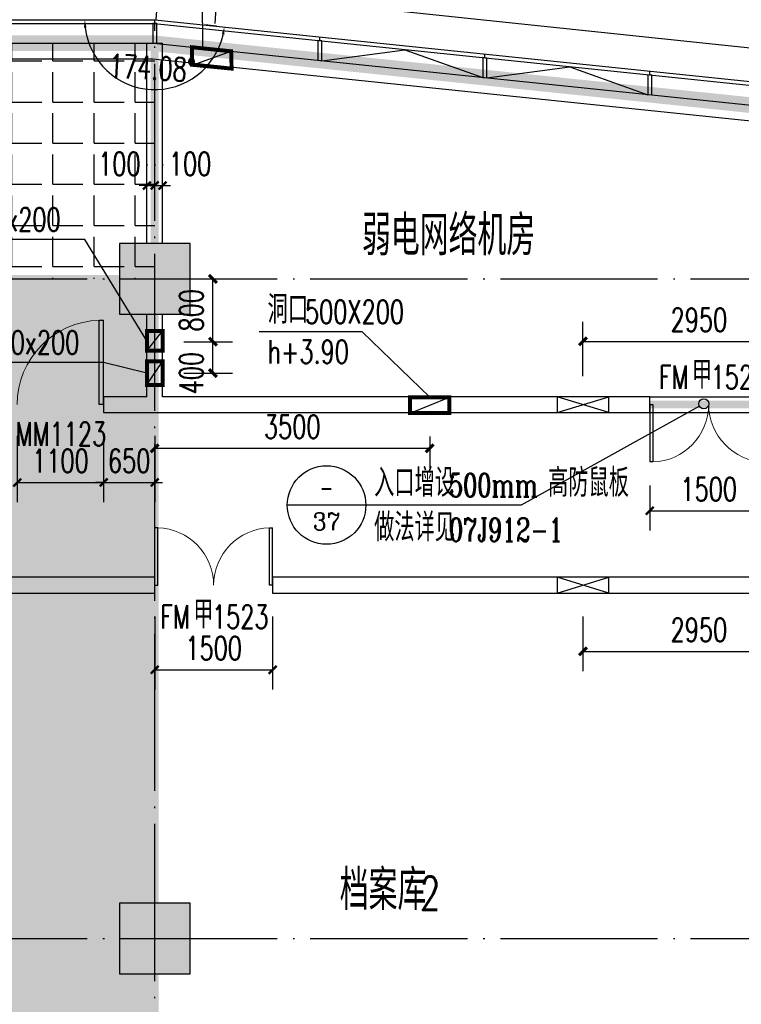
# Model space of a CAD drawing. Extents: x 797781 to 1255204, y 21234 to 1024248.
# Tile 160 of 256: x 961990 to 971173, y 195443 to 207979. Entities that reach past the tile are written whole.
import ezdxf
from ezdxf.enums import TextEntityAlignment as Align

# ---------------------------------------------------------------- set-up
doc = ezdxf.new("R2010")
doc.units = 0
doc.header["$LTSCALE"] = 1000
doc.header["$MEASUREMENT"] = 0
for name, pattern in [('230303生产综合楼-平面图_t8$0$DOTE', [2.42, 2, -0.2, 0.02, -0.2]), ('230303生产综合楼-平面图_t8$0$建筑底图$0$DASH', [0.35, 0.25, -0.1]), ('__DASH', [0.35, 0.25, -0.1])]:
    doc.linetypes.add(name, pattern=pattern)
for name, color, linetype in [('.2023.03.07提建筑条件', 3, 'Continuous'), ('00泄压阀', 2, 'Continuous'), ('230303生产综合楼-平面图_t8$0$3T_WOOD', 21, 'Continuous'), ('230303生产综合楼-平面图_t8$0$COLUMN', 40, 'Continuous'), ('230303生产综合楼-平面图_t8$0$CURTWALL', 4, 'Continuous'), ('230303生产综合楼-平面图_t8$0$DIM_LEAD', 3, 'Continuous'), ('230303生产综合楼-平面图_t8$0$DOOR_FIRE', 4, 'Continuous'), ('230303生产综合楼-平面图_t8$0$DOOR_FIRE_TEXT', 7, 'Continuous'), ('230303生产综合楼-平面图_t8$0$DOTE', 1, '230303生产综合楼-平面图_t8$0$DOTE'), ('230303生产综合楼-平面图_t8$0$PUB_DIM', 3, 'Continuous'), ('230303生产综合楼-平面图_t8$0$PUB_HATCH', 8, 'Continuous'), ('230303生产综合楼-平面图_t8$0$PUB_TEXT', 7, 'Continuous'), ('230303生产综合楼-平面图_t8$0$WALL', 40, 'Continuous'), ('230303生产综合楼-平面图_t8$0$WINDOW', 4, 'Continuous'), ('230303生产综合楼-平面图_t8$0$WINDOW_TEXT', 7, 'Continuous'), ('230303生产综合楼-平面图_t8$0$条件', 7, 'Continuous'), ('230303生产综合楼-平面图_t8$0$通风', 7, 'Continuous'), ('A-暖通提建筑洞口', 1, 'Continuous'), ('A泄压阀', 2, 'Continuous'), ('DIM_IDEN', 3, 'Continuous'), ('DIM_LEAD', 3, 'Continuous'), ('PUB_DIM', 3, 'Continuous'), ('PUB_HATCH', 8, 'Continuous'), ('PUB_TEXT', 7, 'Continuous')]:
    doc.layers.add(name, color=color, linetype=linetype)
doc.styles.add('230303生产综合楼-平面图_t8$0$_TCH_DIM', font='SIMPLEX', dxfattribs={"bigfont": 'GBCBIG'})
doc.styles.add('230303生产综合楼-平面图_T8$0$_TCH_DIM_T3', font='SIMPLEX', dxfattribs={"width": 0.705882, "bigfont": 'GBCBIG'})
doc.styles.add('230303生产综合楼-平面图_t8$0$_TCH_WINDOW', font='SIMPLEX', dxfattribs={"height": 3.5, "bigfont": 'GBCBIG'})
doc.styles.add('_TCH_DIM', font='SIMPLEX', dxfattribs={"bigfont": 'GBCBIG'})
doc.styles.add('_TCH_DIM_T3', font='SIMPLEX', dxfattribs={"width": 0.705882, "bigfont": 'GBCBIG'})
doc.styles.add('_TCH_LABEL', font='COMPLEX', dxfattribs={"bigfont": 'GBCBIG'})
doc.dimstyles.new('230303生产综合楼-平面图_T8$0$_TCH_ARCH&&100', dxfattribs={"dimtxt": 297.5, "dimasz": 100, "dimexe": 250, "dimexo": 300, "dimgap": 126.25, "dimtad": 1, "dimdec": 0, "dimzin": 0, "dimdsep": 46, "dimtxsty": '230303生产综合楼-平面图_T8$0$_TCH_DIM_T3', "dimblk": '230303生产综合楼-平面图_t8$0$_ArchTick', "dimcen": 0.09, "dimclrt": 7, "dimazin": 2, "dimtfac": 1, "dimtdec": 0, "dimtix": 1, "dimtmove": 2, "dimatfit": 3, "dimfxl": 1, "dimtolj": 1, "dimtzin": 0, "dimarcsym": 0})
doc.dimstyles.new('_TCH_ARCH&&100', dxfattribs={"dimtxt": 297.5, "dimasz": 100, "dimexe": 250, "dimexo": 300, "dimgap": 126.25, "dimtad": 1, "dimdec": 0, "dimzin": 0, "dimdsep": 46, "dimtxsty": '_TCH_DIM_T3', "dimblk": 'ARCHTICK', "dimcen": 0.09, "dimclrt": 7, "dimazin": 2, "dimtfac": 1, "dimtdec": 0, "dimtix": 1, "dimtmove": 2, "dimatfit": 3, "dimfxl": 1, "dimtolj": 1, "dimtzin": 0, "dimarcsym": 0})
doc.dimstyles.new('_TCH_ARROW&&100', dxfattribs={"dimtxt": 297.5, "dimasz": 100, "dimexe": 250, "dimexo": 300, "dimgap": 126.25, "dimtad": 1, "dimdec": 0, "dimzin": 0, "dimdsep": 46, "dimtxsty": '_TCH_DIM_T3', "dimcen": 0.09, "dimclrt": 7, "dimazin": 2, "dimtfac": 1, "dimtdec": 0, "dimtix": 1, "dimtmove": 2, "dimatfit": 3, "dimfxl": 1, "dimtolj": 1, "dimtzin": 0, "dimarcsym": 0})

# ---------------------------------------------------------------- blocks, each defined once
blk = doc.blocks.new('AQ1')
at = {"color": 6, "linetype": '__DASH', "ltscale": 4, "const_width": 200}
blk.add_lwpolyline([(1148400, 194745), (1159884, 194745), (1178769, 192787)], dxfattribs=at)
blk = doc.blocks.new('_ArchTick')
at = {"color": 0, "linetype": 'ByBlock', "const_width": 0.4}
blk.add_lwpolyline([(-0.5, -0.5), (0.5, 0.5)], dxfattribs=at)
blk = doc.blocks.new('*D6686')
at = {"layer": 'Defpoints', "color": 0, "transparency": 16777216}
for p in [(703500, 199748), (706999, 199748), (706999, 199299)]:
    blk.add_point(p, dxfattribs=at)
at = {"layer": 'PUB_DIM', "color": 0, "lineweight": -2, "transparency": 16777216}
for p, q in [((703500, 199448), (703500, 199049)), ((706999, 199448), (706999, 199049)), ((703500, 199299), (706999, 199299))]:
    blk.add_line(p, q, dxfattribs=at)
at = {"layer": 'PUB_DIM', "color": 0, "lineweight": -2, "transparency": 16777216, "xscale": 100, "yscale": 100, "zscale": 100, "rotation": 180}
blk.add_blockref('_ArchTick', (703500, 199299), dxfattribs=at)
at = {"layer": 'PUB_DIM', "color": 0, "lineweight": -2, "transparency": 16777216, "xscale": 100, "yscale": 100, "zscale": 100}
blk.add_blockref('_ArchTick', (706999, 199299), dxfattribs=at)
at = {"layer": 'PUB_DIM', "color": 7, "transparency": 16777216, "insert": (705250, 199574), "char_height": 297.5, "attachment_point": 5, "style": '_TCH_DIM_T3'}
blk.add_mtext('\\A1;3500', dxfattribs=at)
blk = doc.blocks.new('*D6650')
at = {"layer": 'Defpoints', "color": 0, "transparency": 16777216}
for p in [(1232504, 209566), (1233175, 209566), (1232504, 208766)]:
    blk.add_point(p, dxfattribs=at)
at = {"layer": 'PUB_DIM', "color": 0, "lineweight": -2, "transparency": 16777216}
for p, q in [((1232804, 209566), (1233425, 209566)), ((1233175, 208766), (1233175, 209566)), ((1232804, 208766), (1233425, 208766))]:
    blk.add_line(p, q, dxfattribs=at)
at = {"layer": 'PUB_DIM', "color": 0, "lineweight": -2, "transparency": 16777216, "xscale": 100, "yscale": 100, "zscale": 100}
for p, rotation in [((1233175, 209566), 90), ((1233175, 208766), 270)]:
    blk.add_blockref('_ArchTick', p, dxfattribs=dict(at, rotation=rotation))
at = {"layer": 'PUB_DIM', "color": 7, "transparency": 16777216, "insert": (1232900, 209166), "char_height": 297.5, "attachment_point": 5, "rotation": 90, "style": '_TCH_DIM_T3'}
blk.add_mtext('\\A1;800', dxfattribs=at)
blk = doc.blocks.new('*D6651')
at = {"layer": 'Defpoints', "color": 0, "transparency": 16777216}
for p in [(1232504, 208766), (1233175, 208766), (1232504, 208366)]:
    blk.add_point(p, dxfattribs=at)
at = {"layer": 'PUB_DIM', "color": 0, "lineweight": -2, "transparency": 16777216}
for p, q in [((1232804, 208766), (1233425, 208766)), ((1233175, 208366), (1233175, 208766)), ((1232804, 208366), (1233425, 208366))]:
    blk.add_line(p, q, dxfattribs=at)
at = {"layer": 'PUB_DIM', "color": 0, "lineweight": -2, "transparency": 16777216, "xscale": 100, "yscale": 100, "zscale": 100}
for p, rotation in [((1233175, 208766), 90), ((1233175, 208366), 270)]:
    blk.add_blockref('_ArchTick', p, dxfattribs=dict(at, rotation=rotation))
at = {"layer": 'PUB_DIM', "color": 7, "transparency": 16777216, "insert": (1232900, 208366), "char_height": 297.5, "attachment_point": 5, "rotation": 90, "style": '_TCH_DIM_T3'}
blk.add_mtext('\\A1;400', dxfattribs=at)
blk = doc.blocks.new('A$C364970EA')
at = {"layer": '00泄压阀', "color": 2}
for p, q in [((-659.5, 0), (0, 200)), ((0, 0), (-659.5, 200))]:
    blk.add_line(p, q, dxfattribs=at)
blk.add_lwpolyline([(-659.5, 0), (0, 0), (0, 200), (-659.5, 200)], close=True, dxfattribs=at)
blk = doc.blocks.new('泄压阀')
at = {"layer": 'A泄压阀', "color": 2, "rotation": 180}
blk.add_blockref('A$C364970EA', (-320, 100), dxfattribs=at)
blk = doc.blocks.new('*D6560')
at = {"layer": 'Defpoints', "color": 0, "transparency": 16777216}
for p in [(1146364, 202571), (1149314, 202571), (1149314, 201827)]:
    blk.add_point(p, dxfattribs=at)
at = {"layer": 'PUB_DIM', "color": 0, "lineweight": -2, "transparency": 16777216}
for p, q in [((1146364, 202271), (1146364, 201577)), ((1149314, 202271), (1149314, 201577)), ((1146364, 201827), (1149314, 201827))]:
    blk.add_line(p, q, dxfattribs=at)
at = {"layer": 'PUB_DIM', "color": 0, "lineweight": -2, "transparency": 16777216, "xscale": 100, "yscale": 100, "zscale": 100, "rotation": 180}
blk.add_blockref('_ArchTick', (1146364, 201827), dxfattribs=at)
at = {"layer": 'PUB_DIM', "color": 0, "lineweight": -2, "transparency": 16777216, "xscale": 100, "yscale": 100, "zscale": 100}
blk.add_blockref('_ArchTick', (1149314, 201827), dxfattribs=at)
at = {"layer": 'PUB_DIM', "color": 7, "transparency": 16777216, "insert": (1147839, 202102), "char_height": 297.5, "attachment_point": 5, "style": '_TCH_DIM_T3'}
blk.add_mtext('\\A1;2950', dxfattribs=at)
blk = doc.blocks.new('*D6561')
at = {"layer": 'Defpoints', "color": 0, "transparency": 16777216}
for p in [(1149314, 205775), (1146364, 205031), (1149314, 205031)]:
    blk.add_point(p, dxfattribs=at)
at = {"layer": 'PUB_DIM', "color": 0, "lineweight": -2, "transparency": 16777216}
for p, q in [((1146364, 205331), (1146364, 206025)), ((1149314, 205331), (1149314, 206025)), ((1146364, 205775), (1149314, 205775))]:
    blk.add_line(p, q, dxfattribs=at)
at = {"layer": 'PUB_DIM', "color": 0, "lineweight": -2, "transparency": 16777216, "xscale": 100, "yscale": 100, "zscale": 100, "rotation": 180}
blk.add_blockref('_ArchTick', (1146364, 205775), dxfattribs=at)
at = {"layer": 'PUB_DIM', "color": 0, "lineweight": -2, "transparency": 16777216, "xscale": 100, "yscale": 100, "zscale": 100}
blk.add_blockref('_ArchTick', (1149314, 205775), dxfattribs=at)
at = {"layer": 'PUB_DIM', "color": 7, "transparency": 16777216, "insert": (1147839, 206050), "char_height": 297.5, "attachment_point": 5, "style": '_TCH_DIM_T3'}
blk.add_mtext('\\A1;2950', dxfattribs=at)
blk = doc.blocks.new('230303生产综合楼-平面图_t8$0$_ArchTick')
at = {"color": 0, "linetype": 'ByBlock', "const_width": 0.3}
blk.add_lwpolyline([(-0.5, -0.5), (0.5, 0.5)], dxfattribs=at)
blk = doc.blocks.new('*D6416')
at = {"layer": '230303生产综合楼-平面图_t8$0$PUB_DIM', "color": 0, "lineweight": -2, "transparency": 16777216}
for p, q in [((624734, 13530), (624779, 14231)), ((625482, 13482), (625527, 14183)), ((624763, 13982), (624663, 13988)), ((624763, 13982), (625511, 13934)), ((625511, 13934), (625611, 13927))]:
    blk.add_line(p, q, dxfattribs=at)
at = {"layer": 'Defpoints', "color": 0, "transparency": 16777216}
for p in [(625511, 13934), (624714, 13230), (625463, 13182)]:
    blk.add_point(p, dxfattribs=at)
at = {"layer": '230303生产综合楼-平面图_t8$0$PUB_DIM', "color": 0, "lineweight": -2, "transparency": 16777216, "xscale": 100, "yscale": 100, "zscale": 100}
for p, rotation in [((624763, 13982), 356.3229622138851), ((625511, 13934), 176.3229622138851)]:
    blk.add_blockref('230303生产综合楼-平面图_t8$0$_ArchTick', p, dxfattribs=dict(at, rotation=rotation))
at = {"layer": '230303生产综合楼-平面图_t8$0$PUB_DIM', "color": 7, "transparency": 16777216, "insert": (625154, 14232), "char_height": 297.5, "attachment_point": 5, "rotation": 356.323, "style": '230303生产综合楼-平面图_T8$0$_TCH_DIM_T3'}
blk.add_mtext('\\A1;750', dxfattribs=at)
blk = doc.blocks.new('230303生产综合楼-平面图_t8$0$1WZST')
at = {"layer": '230303生产综合楼-平面图_t8$0$3T_WOOD'}
for points in [[(953182, 7754), (953182, 7804)], [(955282, 7536), (955282, 7586)], [(957382, 7318), (957382, 7368)], [(959482, 7100), (959482, 7151)]]:
    blk.add_lwpolyline(points, dxfattribs=at)
for points in [[(953157, 7504), (953207, 7504), (953207, 7754), (953157, 7754)], [(955257, 7287), (955307, 7282), (955307, 7533), (955257, 7538)], [(957357, 7069), (957407, 7064), (957407, 7316), (957357, 7321)], [(959457, 6852), (959507, 6846), (959507, 7098), (959457, 7103)]]:
    blk.add_lwpolyline(points, close=True, dxfattribs=at)
blk = doc.blocks.new('230303生产综合楼-平面图_t8$0$$DorLib2D$00000002')
for p, q in [((-0.5, 0), (-0.5, 0.4875)), ((-0.475, 0.4875), (-0.5, 0.4875)), ((-0.475, 0), (-0.475, 0.4875)), ((0.475, 0), (0.475, 0.4875)), ((0.475, 0.4875), (0.5, 0.4875)), ((0.5, 0), (0.5, 0.4875)), ((-0.5, 0), (-0.475, 0)), ((0.5, 0), (0.475, 0))]:
    blk.add_line(p, q)
at = {"lineweight": 13}
for centre, start, end in [((-0.4875, 0), 0, 88.53072), ((0.4875, 0), 91.46928, 180)]:
    blk.add_arc(centre, 0.4875, start, end, dxfattribs=at)
blk = doc.blocks.new('230303生产综合楼-平面图_t8$0$$DorLib2D$00000001')
for p, q in [((0.45, 0.975), (0.5, 0.975)), ((0.45, 0), (0.45, 0.975)), ((0.5, 0), (0.5, 0.975)), ((0.5, 0), (0.45, 0))]:
    blk.add_line(p, q)
at = {"lineweight": 13}
blk.add_arc((0.475, 0), 0.975, 91.4693, 180, dxfattribs=at)
blk = doc.blocks.new('*D1084')
at = {"layer": 'Defpoints', "color": 0, "transparency": 16777216}
for p in [(962618, 207979), (963708, 207979), (964792, 207867), (963237, 207224)]:
    blk.add_point(p, dxfattribs=at)
at = {"layer": 'PUB_DIM', "color": 0, "lineweight": -2, "transparency": 16777216}
for p, q in [((962918, 207979), (963068, 207979)), ((964494, 207898), (964345, 207913))]:
    blk.add_line(p, q, dxfattribs=at)
blk.add_arc((963708, 207979), 890, 186.4416, 347.6397, dxfattribs=at)
at = {"layer": 'PUB_DIM', "color": 0, "transparency": 16777216}
for points in [[(962807, 207878), (962840, 207880), (962818, 207979)], [(964561, 207791), (964594, 207786), (964593, 207887)]]:
    blk.add_solid(points, dxfattribs=at)
at = {"layer": 'PUB_DIM', "color": 7, "transparency": 16777216, "insert": (963676, 207365), "char_height": 297.5, "attachment_point": 5, "rotation": 357.0406, "style": '_TCH_DIM_T3'}
blk.add_mtext('\\A1;174.08°', dxfattribs=at)
blk = doc.blocks.new('*D1210')
at = {"layer": '230303生产综合楼-平面图_t8$0$PUB_DIM', "color": 0, "lineweight": -2, "transparency": 16777216}
for p, q in [((963608, 206139), (963608, 206118)), ((963708, 206139), (963708, 206118)), ((963608, 205868), (963508, 205868)), ((963608, 205868), (963708, 205868)), ((963708, 205868), (963808, 205868))]:
    blk.add_line(p, q, dxfattribs=at)
at = {"layer": 'Defpoints', "color": 0, "transparency": 16777216}
for p in [(963708, 205868), (963608, 205839), (963708, 205839)]:
    blk.add_point(p, dxfattribs=at)
at = {"layer": '230303生产综合楼-平面图_t8$0$PUB_DIM', "color": 0, "lineweight": -2, "transparency": 16777216, "xscale": 100, "yscale": 100, "zscale": 100}
blk.add_blockref('230303生产综合楼-平面图_t8$0$_ArchTick', (963608, 205868), dxfattribs=at)
at = {"layer": '230303生产综合楼-平面图_t8$0$PUB_DIM', "color": 0, "lineweight": -2, "transparency": 16777216, "xscale": 100, "yscale": 100, "zscale": 100, "rotation": 180}
blk.add_blockref('230303生产综合楼-平面图_t8$0$_ArchTick', (963708, 205868), dxfattribs=at)
at = {"layer": '230303生产综合楼-平面图_t8$0$PUB_DIM', "color": 7, "transparency": 16777216, "insert": (963258, 206143), "char_height": 297.5, "attachment_point": 5, "style": '230303生产综合楼-平面图_T8$0$_TCH_DIM_T3'}
blk.add_mtext('\\A1;100', dxfattribs=at)
blk = doc.blocks.new('*D1211')
at = {"layer": '230303生产综合楼-平面图_t8$0$PUB_DIM', "color": 0, "lineweight": -2, "transparency": 16777216}
for p, q in [((963708, 206139), (963708, 206118)), ((963808, 206139), (963808, 206118)), ((963708, 205868), (963608, 205868)), ((963708, 205868), (963808, 205868)), ((963808, 205868), (963908, 205868))]:
    blk.add_line(p, q, dxfattribs=at)
at = {"layer": 'Defpoints', "color": 0, "transparency": 16777216}
for p in [(963808, 205868), (963708, 205839), (963808, 205839)]:
    blk.add_point(p, dxfattribs=at)
at = {"layer": '230303生产综合楼-平面图_t8$0$PUB_DIM', "color": 0, "lineweight": -2, "transparency": 16777216, "xscale": 100, "yscale": 100, "zscale": 100}
blk.add_blockref('230303生产综合楼-平面图_t8$0$_ArchTick', (963708, 205868), dxfattribs=at)
at = {"layer": '230303生产综合楼-平面图_t8$0$PUB_DIM', "color": 0, "lineweight": -2, "transparency": 16777216, "xscale": 100, "yscale": 100, "zscale": 100, "rotation": 180}
blk.add_blockref('230303生产综合楼-平面图_t8$0$_ArchTick', (963808, 205868), dxfattribs=at)
at = {"layer": '230303生产综合楼-平面图_t8$0$PUB_DIM', "color": 7, "transparency": 16777216, "insert": (964158, 206143), "char_height": 297.5, "attachment_point": 5, "style": '230303生产综合楼-平面图_T8$0$_TCH_DIM_T3'}
blk.add_mtext('\\A1;100', dxfattribs=at)
blk = doc.blocks.new('*D1232')
at = {"layer": '230303生产综合楼-平面图_t8$0$PUB_DIM', "color": 0, "lineweight": -2, "transparency": 16777216}
for p, q in [((970008, 202048), (970008, 201476)), ((971508, 202048), (971508, 201476)), ((970008, 201726), (971508, 201726))]:
    blk.add_line(p, q, dxfattribs=at)
at = {"layer": 'Defpoints', "color": 0, "transparency": 16777216}
for p in [(970008, 202348), (971508, 202348), (971508, 201726)]:
    blk.add_point(p, dxfattribs=at)
at = {"layer": '230303生产综合楼-平面图_t8$0$PUB_DIM', "color": 0, "lineweight": -2, "transparency": 16777216, "xscale": 100, "yscale": 100, "zscale": 100, "rotation": 180}
blk.add_blockref('230303生产综合楼-平面图_t8$0$_ArchTick', (970008, 201726), dxfattribs=at)
at = {"layer": '230303生产综合楼-平面图_t8$0$PUB_DIM', "color": 0, "lineweight": -2, "transparency": 16777216, "xscale": 100, "yscale": 100, "zscale": 100}
blk.add_blockref('230303生产综合楼-平面图_t8$0$_ArchTick', (971508, 201726), dxfattribs=at)
at = {"layer": '230303生产综合楼-平面图_t8$0$PUB_DIM', "color": 7, "transparency": 16777216, "insert": (970758, 202001), "char_height": 297.5, "attachment_point": 5, "style": '230303生产综合楼-平面图_T8$0$_TCH_DIM_T3'}
blk.add_mtext('\\A1;1500', dxfattribs=at)
blk = doc.blocks.new('*D1236')
at = {"layer": '230303生产综合楼-平面图_t8$0$PUB_DIM', "color": 0, "lineweight": -2, "transparency": 16777216}
for p, q in [((963708, 200379), (963708, 199452)), ((965208, 200379), (965208, 199452)), ((963708, 199702), (965208, 199702))]:
    blk.add_line(p, q, dxfattribs=at)
at = {"layer": 'Defpoints', "color": 0, "transparency": 16777216}
for p in [(963708, 200679), (965208, 200679), (965208, 199702)]:
    blk.add_point(p, dxfattribs=at)
at = {"layer": '230303生产综合楼-平面图_t8$0$PUB_DIM', "color": 0, "lineweight": -2, "transparency": 16777216, "xscale": 100, "yscale": 100, "zscale": 100, "rotation": 180}
blk.add_blockref('230303生产综合楼-平面图_t8$0$_ArchTick', (963708, 199702), dxfattribs=at)
at = {"layer": '230303生产综合楼-平面图_t8$0$PUB_DIM', "color": 0, "lineweight": -2, "transparency": 16777216, "xscale": 100, "yscale": 100, "zscale": 100}
blk.add_blockref('230303生产综合楼-平面图_t8$0$_ArchTick', (965208, 199702), dxfattribs=at)
at = {"layer": '230303生产综合楼-平面图_t8$0$PUB_DIM', "color": 7, "transparency": 16777216, "insert": (964458, 199977), "char_height": 297.5, "attachment_point": 5, "style": '230303生产综合楼-平面图_T8$0$_TCH_DIM_T3'}
blk.add_mtext('\\A1;1500', dxfattribs=at)
blk = doc.blocks.new('*D1237')
at = {"layer": '230303生产综合楼-平面图_t8$0$PUB_DIM', "color": 0, "lineweight": -2, "transparency": 16777216}
for p, q in [((961958, 202679), (961958, 201837)), ((963058, 202679), (963058, 201837)), ((961958, 202087), (963058, 202087))]:
    blk.add_line(p, q, dxfattribs=at)
at = {"layer": 'Defpoints', "color": 0, "transparency": 16777216}
for p in [(961958, 202979), (963058, 202979), (963058, 202087)]:
    blk.add_point(p, dxfattribs=at)
at = {"layer": '230303生产综合楼-平面图_t8$0$PUB_DIM', "color": 0, "lineweight": -2, "transparency": 16777216, "xscale": 100, "yscale": 100, "zscale": 100, "rotation": 180}
blk.add_blockref('230303生产综合楼-平面图_t8$0$_ArchTick', (961958, 202087), dxfattribs=at)
at = {"layer": '230303生产综合楼-平面图_t8$0$PUB_DIM', "color": 0, "lineweight": -2, "transparency": 16777216, "xscale": 100, "yscale": 100, "zscale": 100}
blk.add_blockref('230303生产综合楼-平面图_t8$0$_ArchTick', (963058, 202087), dxfattribs=at)
at = {"layer": '230303生产综合楼-平面图_t8$0$PUB_DIM', "color": 7, "transparency": 16777216, "insert": (962508, 202362), "char_height": 297.5, "attachment_point": 5, "style": '230303生产综合楼-平面图_T8$0$_TCH_DIM_T3'}
blk.add_mtext('\\A1;1100', dxfattribs=at)
blk = doc.blocks.new('*D1238')
at = {"layer": '230303生产综合楼-平面图_t8$0$PUB_DIM', "color": 0, "lineweight": -2, "transparency": 16777216}
for p, q in [((963058, 202679), (963058, 201837)), ((963708, 202679), (963708, 201837)), ((963058, 202087), (962958, 202087)), ((963058, 202087), (963708, 202087)), ((963708, 202087), (963808, 202087))]:
    blk.add_line(p, q, dxfattribs=at)
at = {"layer": 'Defpoints', "color": 0, "transparency": 16777216}
for p in [(963058, 202979), (963708, 202979), (963708, 202087)]:
    blk.add_point(p, dxfattribs=at)
at = {"layer": '230303生产综合楼-平面图_t8$0$PUB_DIM', "color": 0, "lineweight": -2, "transparency": 16777216, "xscale": 100, "yscale": 100, "zscale": 100}
blk.add_blockref('230303生产综合楼-平面图_t8$0$_ArchTick', (963058, 202087), dxfattribs=at)
at = {"layer": '230303生产综合楼-平面图_t8$0$PUB_DIM', "color": 0, "lineweight": -2, "transparency": 16777216, "xscale": 100, "yscale": 100, "zscale": 100, "rotation": 180}
blk.add_blockref('230303生产综合楼-平面图_t8$0$_ArchTick', (963708, 202087), dxfattribs=at)
at = {"layer": '230303生产综合楼-平面图_t8$0$PUB_DIM', "color": 7, "transparency": 16777216, "insert": (963383, 202362), "char_height": 297.5, "attachment_point": 5, "style": '230303生产综合楼-平面图_T8$0$_TCH_DIM_T3'}
blk.add_mtext('\\A1;650', dxfattribs=at)
blk = doc.blocks.new('_FZH')
blk.add_lwpolyline([(-0.5, -0.5), (0.5, -0.5), (0.5, 0.5), (-0.5, 0.5)], close=True)
at = {"layer": 'PUB_HATCH'}
blk.add_solid([(-0.5, -0.5), (0.5, -0.5), (-0.5, 0.5), (0.5, 0.5)], dxfattribs=at)
blk = doc.blocks.new('1FRDQD')
at = {"layer": '.2023.03.07提建筑条件', "const_width": 50}
blk.add_lwpolyline([(706749.5, 199748.4), (706749.5, 199948.4), (707249.5, 199948.4), (707249.5, 199748.4)], close=True, dxfattribs=at)
at = {"layer": '.2023.03.07提建筑条件'}
blk.add_lwpolyline([(706749.5, 199748.4), (707249.5, 199948.4)], dxfattribs=at)
at = {"layer": 'DIM_LEAD'}
for p, q in [((706138.5, 200782.8), (704830.7, 200782.8)), ((706999.5, 199948.4), (706138.5, 200782.8))]:
    blk.add_line(p, q, dxfattribs=at)
at = {"layer": 'PUB_TEXT', "style": '_TCH_DIM'}
blk.add_text('洞口', height=357.45, dxfattribs=at).set_placement((704935.7, 200887.8))
at = {"layer": 'PUB_TEXT', "style": '_TCH_DIM', "width": 0.705882}
for s, p in [('500X200', (705412.3, 200887.8)), ('h+3.90', (704935.7, 200380.3))]:
    blk.add_text(s, height=297.5, dxfattribs=at).set_placement(p)
at = {"layer": 'PUB_DIM'}
dim = blk.add_aligned_dim(p1=(703499.7, 199748.4), p2=(706999.5, 199748.4), distance=-449.5, dimstyle='_TCH_ARCH&&100', dxfattribs=at)
dim.commit()
dim.dimension.update_dxf_attribs({"geometry": '*D6686', "text_midpoint": (705249.6, 199573.9)})
blk = doc.blocks.new('1FND11')
at = {"layer": 'A-暖通提建筑洞口', "const_width": 50}
for points in [[(1232333.9, 208901.2), (1232533.9, 208901.2), (1232533.9, 208651.2), (1232333.9, 208651.2)], [(1232333.9, 208516), (1232533.9, 208516), (1232533.9, 208216), (1232333.9, 208216)]]:
    blk.add_lwpolyline(points, close=True, dxfattribs=at)
at = {"layer": 'A-暖通提建筑洞口'}
for points in [[(1232333.9, 208651.2), (1232533.9, 208901.2)], [(1232333.9, 208216), (1232533.9, 208516)]]:
    blk.add_lwpolyline(points, dxfattribs=at)
at = {"layer": 'DIM_LEAD'}
for p, q in [((1231545.8, 210068.2), (1229421.5, 210068.2)), ((1232333.9, 208776.2), (1231545.8, 210068.2)), ((1232333.9, 208776.2), (1231545.8, 210068.2)), ((1232333.9, 208776.2), (1231545.8, 210068.2)), ((1231783.9, 208502.3), (1229659.7, 208502.3)), ((1232333.9, 208366), (1231783.9, 208502.3)), ((1232333.9, 208366), (1231783.9, 208502.3)), ((1232333.9, 208366), (1231783.9, 208502.3))]:
    blk.add_line(p, q, dxfattribs=at)
at = {"layer": 'PUB_TEXT', "style": '_TCH_DIM', "width": 0.705882}
for s, p in [('250x200', (1230003.1, 210173.2)), ('300x200', (1230241.3, 208607.3))]:
    blk.add_text(s, height=297.5, dxfattribs=at).set_placement(p)
at = {"layer": 'PUB_DIM'}
dim = blk.add_aligned_dim(p1=(1232504.2, 208766.2), p2=(1232504.2, 209566), distance=-671.1, dimstyle='_TCH_ARCH&&100', dxfattribs=at)
dim.commit()
dim.dimension.update_dxf_attribs({"geometry": '*D6650', "text_midpoint": (1232900.3, 209166.1)})
dim = blk.add_linear_dim(base=(1233175.3, 208766.2), p1=(1232504.2, 208366), p2=(1232504.2, 208766.2), angle=90, dimstyle='_TCH_ARCH&&100', dxfattribs=at)
dim.commit()
dim.dimension.update_dxf_attribs({"geometry": '*D6651', "text_midpoint": (1232900.3, 208366), "dimtype": 161})
blk = doc.blocks.new('1FXYF')
at = {"layer": 'A泄压阀', "rotation": 180.000000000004}
for p in [(1146373.8, 204970.9), (1146373.8, 202670.9)]:
    blk.add_blockref('泄压阀', p, dxfattribs=at)
at = {"layer": 'PUB_DIM'}
for p1, p2, distance, picture, middle in [((1146364.1, 205031.2), (1149313.8, 205031.2), 744, '*D6561', (1147838.9, 206050.2)), ((1146364.1, 202570.9), (1149313.8, 202570.9), -744, '*D6560', (1147838.9, 202101.9))]:
    dim = blk.add_aligned_dim(p1=p1, p2=p2, distance=distance, dimstyle='_TCH_ARCH&&100', dxfattribs=at)
    dim.commit()
    dim.dimension.update_dxf_attribs({"geometry": picture, "text_midpoint": middle})
blk = doc.blocks.new('230303生产综合楼-平面图_t8$0$2FND')
at = {"layer": '230303生产综合楼-平面图_t8$0$DIM_LEAD'}
blk.add_line((625326.3, 13164.6), (625318.2, 14626.3), dxfattribs=at)
blk.add_line((625326.3, 13164.6), (625318.2, 14626.3), dxfattribs=at)
at = {"layer": '230303生产综合楼-平面图_t8$0$条件', "color": 1}
blk.add_lwpolyline([(625201.7, 12955.8), (625687.2, 13127.2)], dxfattribs=at)
at = {"layer": '230303生产综合楼-平面图_t8$0$通风', "color": 1, "const_width": 50}
blk.add_lwpolyline([(625189.3, 12955.8), (625189.3, 13178.8), (625687.2, 13127.2), (625692.9, 12907), (625189.3, 12955.8)], dxfattribs=at)
at = {"layer": '230303生产综合楼-平面图_t8$0$PUB_DIM'}
dim = blk.add_aligned_dim(p1=(624714.3, 13230.5), p2=(625462.6, 13182.4), distance=752.9, dimstyle='230303生产综合楼-平面图_T8$0$_TCH_ARCH&&100', dxfattribs=at)
dim.commit()
dim.dimension.update_dxf_attribs({"geometry": '*D6416', "text_midpoint": (625154.4, 14232.2)})

msp = doc.modelspace()

# ---------------------------------------------------------------- hatches: boundary and pattern name
at = {"layer": 'PUB_HATCH'}
h = msp.add_hatch(dxfattribs=at)
h.set_pattern_fill('ANGLE', color=256, scale=150)
h.set_pattern_definition([(0, (25199.5, 0), (0, 523.875), [381, -142.875]), (90, (25199.5, 0), (-523.875, 3e-14), [381, -142.875])])
h.paths.add_polyline_path([(955308.1, 204679.2), (963707.5, 204679.2), (963707.5, 207679.2), (955308.1, 207679.2)])
h = msp.add_hatch(dxfattribs=at)
h.set_pattern_fill('DOTS', color=256, scale=150)
h.set_pattern_definition([(0, (0, 0), (119.0625, 238.125), [0, -238.125])])
h.paths.add_polyline_path([(955308, 181229.2), (963708, 181229.2), (963707.4, 204679.2), (955307.4, 204679.2)])

# ---------------------------------------------------------------- linework, layer by layer
at = {"color": 2, "linetype": '230303生产综合楼-平面图_t8$0$建筑底图$0$DASH', "const_width": 100}
for points in [[(963707.4, 204679.2), (955307.4, 204679.2), (955307.4, 207679.2), (963707.4, 207679.2)], [(955308, 181229.2), (963708, 181229.2), (963707.4, 204679.2), (955307.4, 204679.2)]]:
    msp.add_lwpolyline(points, close=True, dxfattribs=at)
at = {"ltscale": 2, "const_width": 100}
msp.add_lwpolyline([(970008, 203079.2), (971508, 203079.2)], dxfattribs=at)
at = {"layer": '230303生产综合楼-平面图_t8$0$CURTWALL'}
for points in [[(952061.3, 207979.2), (963708, 207979.2), (989558, 205299.3), (989558, 195679.2)], [(952061.3, 207929.2), (963705.4, 207929.2), (989508, 205254.2), (989508, 195679.2)], [(952061.3, 207679.2), (963692.5, 207679.2), (989258, 205028.8), (989258, 195679.2)], [(965833, 207457.2), (966892.6, 207597.2), (967883, 207241.7)], [(967933, 207239.5), (968992.6, 207379.5), (969983, 207024)]]:
    msp.add_lwpolyline(points, dxfattribs=at)
at = {"layer": '230303生产综合楼-平面图_t8$0$DOOR_FIRE'}
for p, q in [((970008, 203179.2), (971508, 203179.2)), ((970008, 202979.2), (971508, 202979.2))]:
    msp.add_line(p, q, dxfattribs=at)
at = {"layer": '230303生产综合楼-平面图_t8$0$DOTE'}
for p, q in [((963708, 176379.2), (963708, 207979.2)), ((895508, 204679.2), (989908, 204679.2)), ((895508, 196279.2), (989908, 196279.2))]:
    msp.add_line(p, q, dxfattribs=at)
at = {"layer": '230303生产综合楼-平面图_t8$0$PUB_HATCH', "color": 8}
msp.add_lwpolyline([(952061.3, 207479.2), (963682.2, 207479.2), (989058, 204848.4), (989058, 195679.2)], dxfattribs=at)
at = {"layer": '230303生产综合楼-平面图_t8$0$WALL'}
for p, q in [((963608, 205129.2), (963608, 207679.2)), ((963608, 207679.2), (963808, 207679.2)), ((963808, 205129.2), (963808, 207679.2)), ((963608, 203179.2), (963608, 204229.2)), ((963808, 203179.2), (963808, 204229.2)), ((963608, 203179.2), (963058, 203179.2)), ((963058, 203179.2), (963058, 202979.2)), ((970008, 203179.2), (963808, 203179.2)), ((970008, 202979.2), (970008, 203179.2)), ((963058, 202979.2), (963708, 202979.2)), ((963708, 202979.2), (970008, 202979.2)), ((963708, 200879.2), (959108, 200879.2)), ((963708, 200679.2), (963708, 200879.2)), ((978558, 200879.2), (965208, 200879.2)), ((965208, 200879.2), (965208, 200679.2)), ((959208, 200679.2), (963708, 200679.2)), ((965208, 200679.2), (978558, 200679.2))]:
    msp.add_line(p, q, dxfattribs=at)
at = {"layer": 'DIM_IDEN'}
for p, q in [((970638.9, 203058.2), (968370.2, 201799.3)), ((966395, 201799.3), (965395, 201799.3)), ((968370.2, 201799.3), (966395, 201799.3))]:
    msp.add_line(p, q, dxfattribs=at)
for centre, radius in [((970694.9, 203089.2), 63.9), ((965895, 201799.3), 500)]:
    msp.add_circle(centre, radius, dxfattribs=at)
at = {"layer": 'PUB_HATCH'}
msp.add_lwpolyline([(895458, 208379.2), (964094.7, 208379.2), (989958, 205659.4), (989958, 177801.7), (964021.3, 180529.2), (895458, 180529.2)], close=True, dxfattribs=at)

# ---------------------------------------------------------------- block references
for name, p in [('230303生产综合楼-平面图_t8$0$2FND', (338993.7, 194449.5)), ('AQ1', (-196191.7, 12934.1)), ('1FND11', (-268725.9, -4886.9)), ('230303生产综合楼-平面图_t8$0$1WZST', (10526.3, 200175.3)), ('1FRDQD', (260208.3, 3222.8)), ('1FXYF', (-177205.8, -1891.7))]:
    msp.add_blockref(name, p)
at = {"layer": '230303生产综合楼-平面图_t8$0$COLUMN', "xscale": 900, "yscale": 900, "zscale": 900, "rotation": 270}
for p in [(963708, 204679.2), (963708, 196279.2)]:
    msp.add_blockref('_FZH', p, dxfattribs=at)
at = {"layer": '230303生产综合楼-平面图_t8$0$DOOR_FIRE', "xscale": 1500, "yscale": -1500, "zscale": 200}
msp.add_blockref('230303生产综合楼-平面图_t8$0$$DorLib2D$00000002', (970758, 203079.2), dxfattribs=at)
at = {"layer": '230303生产综合楼-平面图_t8$0$DOOR_FIRE', "xscale": 1500, "yscale": 1500, "zscale": 200, "rotation": 7.2401e-12}
msp.add_blockref('230303生产综合楼-平面图_t8$0$$DorLib2D$00000002', (964458, 200779.2), dxfattribs=at)
at = {"layer": '230303生产综合楼-平面图_t8$0$WINDOW'}
ref = msp.add_blockref('230303生产综合楼-平面图_t8$0$$DorLib2D$00000001', (962508, 203079.2), dxfattribs=dict(at, xscale=1100, yscale=1100, zscale=200))
ref.add_attrib('A', 'MM1123', (961938, 202555.4), dxfattribs={"layer": '230303生产综合楼-平面图_t8$0$WINDOW_TEXT', "ltscale": 2, "height": 297.5, "style": '230303生产综合楼-平面图_t8$0$_TCH_WINDOW', "width": 0.705882})

# ---------------------------------------------------------------- texts
at = {"layer": '230303生产综合楼-平面图_t8$0$DOOR_FIRE_TEXT', "style": '230303生产综合楼-平面图_t8$0$_TCH_WINDOW'}
for p in [(970543.9, 203279.2), (964198.9, 200229.2)]:
    msp.add_text('甲', height=357.4, dxfattribs=at).set_placement(p)
at = {"layer": '230303生产综合楼-平面图_t8$0$DOOR_FIRE_TEXT', "style": '230303生产综合楼-平面图_t8$0$_TCH_WINDOW', "width": 0.705882}
for s, p in [('FM', (970123.9, 203279.2)), ('1521', (970782.1, 203279.2)), ('FM', (963778.9, 200229.2)), ('1523', (964437.2, 200229.2))]:
    msp.add_text(s, height=297.5, dxfattribs=at).set_placement(p)
at = {"layer": '230303生产综合楼-平面图_t8$0$PUB_TEXT', "style": '230303生产综合楼-平面图_t8$0$_TCH_DIM'}
for s, p in [('弱电网络机房', (966344.8, 204978.4)), ('档案库', (966062.5, 196644.1))]:
    msp.add_text(s, height=510.64, dxfattribs=at).set_placement(p)
at = {"layer": '230303生产综合楼-平面图_t8$0$PUB_TEXT', "style": '230303生产综合楼-平面图_t8$0$_TCH_DIM', "width": 0.705882}
msp.add_text('2', height=425, dxfattribs=at).set_placement((967083.8, 196644.1))
at = {"layer": 'PUB_TEXT', "style": '_TCH_LABEL'}
for s, p in [('入口增设', (966500, 201904.3)), ('高防鼠板', (968713.2, 201904.3)), ('做法详见', (966500, 201336.9))]:
    msp.add_text(s, height=357.45, dxfattribs=at).set_placement(p)
at = {"layer": 'PUB_TEXT', "style": '_TCH_LABEL', "width": 0.705882}
for s, p in [('500mm', (967453.2, 201904.3)), ('07J912-1', (967453.2, 201336.9))]:
    msp.add_text(s, height=297.5, dxfattribs=at).set_placement(p)
at = {"layer": 'PUB_TEXT', "style": '_TCH_LABEL', "width": 0.777778}
msp.add_text('-', height=261, dxfattribs=at).set_placement((965808, 201891.9), (965982, 201891.9), align=Align.FIT)
at = {"layer": 'PUB_TEXT', "style": '_TCH_LABEL'}
msp.add_text('37', height=219.66, dxfattribs=at).set_placement((965717.2, 201480.6), (966072.8, 201480.6), align=Align.FIT)

# ---------------------------------------------------------------- dimensions: what is measured, and where the dimension line sits
at = {"layer": '230303生产综合楼-平面图_t8$0$PUB_DIM'}
for base, p1, p2, picture, middle in [((963708, 205867.7), (963608, 205839.2), (963708, 205839.2), '*D1210', (963258, 206142.7)), ((963808, 205867.7), (963708, 205839.2), (963808, 205839.2), '*D1211', (964158, 206142.7))]:
    dim = msp.add_linear_dim(base=base, p1=p1, p2=p2, angle=0, dimstyle='230303生产综合楼-平面图_T8$0$_TCH_ARCH&&100', dxfattribs=at)
    dim.commit()
    dim.dimension.update_dxf_attribs({"geometry": picture, "text_midpoint": middle, "dimtype": 161})
for p1, p2, distance, picture, middle in [((961958, 202979.2), (963058, 202979.2), -892.6, '*D1237', (962508, 202361.6)), ((963058, 202979.2), (963708, 202979.2), -892.6, '*D1238', (963383, 202361.6)), ((970008, 202347.9), (971508, 202347.9), -621.8, '*D1232', (970758, 202001.1)), ((963708, 200679.2), (965208, 200679.2), -977, '*D1236', (964458, 199977.2))]:
    dim = msp.add_aligned_dim(p1=p1, p2=p2, distance=distance, dimstyle='230303生产综合楼-平面图_T8$0$_TCH_ARCH&&100', dxfattribs=at)
    dim.commit()
    dim.dimension.update_dxf_attribs({"geometry": picture, "text_midpoint": middle})
at = {"layer": 'PUB_DIM'}
dim = msp.add_angular_dim_3p(base=(963236.8, 207224.2), center=(963708, 207979.2), p1=(962618.1, 207979.2), p2=(964792.1, 207866.8), dimstyle='_TCH_ARROW&&100', dxfattribs=at)
dim.commit()
dim.dimension.update_dxf_attribs({"geometry": '*D1084', "text_midpoint": (963676.3, 207365)})

doc.saveas('drawing.dxf')
